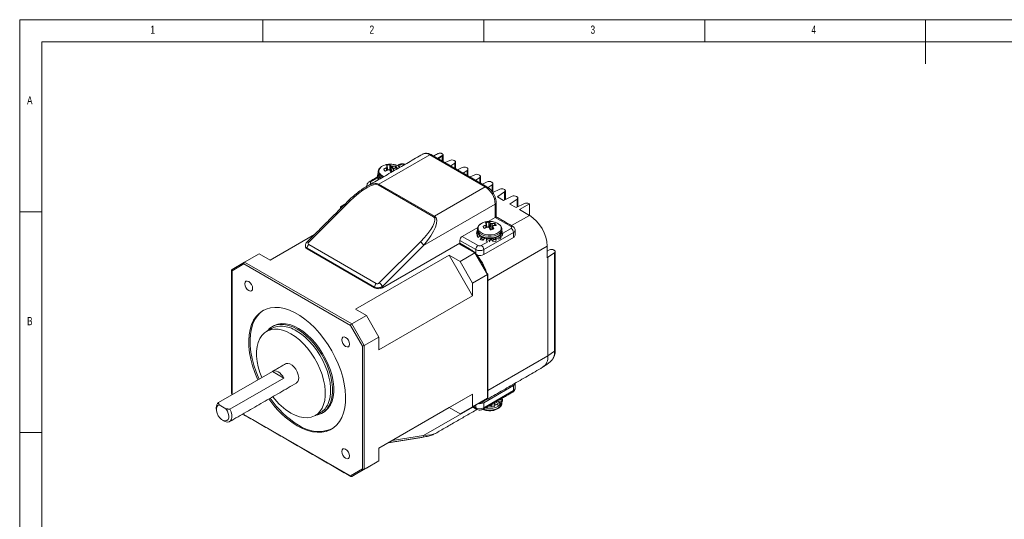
# Model space of a CAD drawing. Header units: inches. Extents: x 0.2 to 16.3, y 0.2 to 11.5.
# Tile 2 of 4: x 0.2 to 9, y 7 to 11.5. Entities that reach past the tile are written whole.
import ezdxf

# ---------------------------------------------------------------- set-up
doc = ezdxf.new("R2010")
doc.units = ezdxf.units.IN
doc.header["$MEASUREMENT"] = 0
doc.styles.add('SLDTEXTSTYLE0', font='TXT', dxfattribs={"width": 0.75})

msp = doc.modelspace()

# ---------------------------------------------------------------- linework, layer by layer
at = {"color": 7, "linetype": 'Continuous', "lineweight": 0}
for p, q in [((16.3386, 11.4961), (0.1969, 11.4961)), ((0.1969, 11.4961), (0.1969, 0.1969)), ((2.3622, 11.2992), (2.3622, 11.4961)), ((4.3307, 11.4961), (4.3307, 11.2992)), ((6.2992, 11.2992), (6.2992, 11.4961)), ((8.2677, 11.4961), (8.2677, 11.1024)), ((16.1417, 11.2992), (0.3937, 11.2992)), ((0.3937, 11.2992), (0.3937, 0.3937)), ((0.3937, 9.7835), (0.1969, 9.7835)), ((0.1969, 7.815), (0.3937, 7.815))]:
    msp.add_line(p, q, dxfattribs=at)
at = {"color": 7, "linetype": 'Continuous', "lineweight": 15}
for p, q in [((3.8498, 10.291), (3.3969, 10.0295)), ((4.3448, 10.0052), (3.8498, 10.291)), ((3.9673, 10.2872), (3.9206, 10.2602)), ((3.9266, 10.2567), (3.9617, 10.2809)), ((3.9617, 10.2365), (3.9617, 10.2809)), ((3.4644, 10.1757), (3.4658, 10.152)), ((3.4719, 10.181), (3.4745, 10.156)), ((3.472, 10.1863), (3.4752, 10.1564)), ((3.5037, 10.1939), (3.4995, 10.1462)), ((3.5113, 10.1904), (3.5091, 10.1365)), ((3.522, 10.1895), (3.5229, 10.1445)), ((3.5917, 10.2032), (3.571, 10.1912)), ((3.6222, 10.2019), (3.62, 10.2032)), ((4.0289, 10.2421), (3.9871, 10.2218)), ((4.0376, 10.1927), (4.0727, 10.2168)), ((4.0666, 10.2411), (4.071, 10.2386)), ((4.0727, 10.1724), (4.0727, 10.2168)), ((4.1399, 10.178), (4.0981, 10.1577)), ((4.1776, 10.177), (4.182, 10.1745)), ((3.3871, 10.1259), (3.3836, 10.1024)), ((3.3836, 10.1024), (3.3951, 10.1031)), ((3.3836, 10.1024), (3.3844, 10.0924)), ((3.3903, 10.1255), (3.3871, 10.1259)), ((3.3872, 10.0809), (3.3895, 10.0914)), ((3.4008, 10.0937), (3.3895, 10.0914)), ((3.3895, 10.0914), (3.3982, 10.0725)), ((3.5049, 10.1361), (3.5067, 10.1351)), ((3.5253, 10.1459), (3.5276, 10.1676)), ((3.526, 10.1463), (3.5276, 10.1606)), ((4.1486, 10.1286), (4.1837, 10.1527)), ((4.1837, 10.1083), (4.1837, 10.1527)), ((4.2509, 10.1139), (4.2091, 10.0937)), ((4.2597, 10.0645), (4.2947, 10.0886)), ((4.2886, 10.1129), (4.2931, 10.1104)), ((4.2947, 10.0442), (4.2947, 10.0886)), ((3.3882, 10.0857), (3.3265, 10.0501)), ((3.3265, 10.0337), (3.3288, 10.0324)), ((3.3925, 10.0692), (3.3872, 10.0809)), ((3.8846, 9.7381), (3.3896, 10.0238)), ((3.3969, 10.0295), (3.8919, 9.7438)), ((3.8919, 9.7438), (4.3448, 10.0052)), ((4.3619, 10.0498), (4.3201, 10.0296)), ((4.3697, 9.9998), (4.4057, 10.0245)), ((4.3996, 10.0489), (4.4041, 10.0463)), ((4.4057, 9.9637), (4.4057, 10.0245)), ((4.4729, 9.9857), (4.4116, 9.956)), ((4.4522, 9.9164), (4.4558, 9.9185)), ((4.5074, 9.8846), (4.4522, 9.9164)), ((4.4558, 9.9185), (4.5167, 9.9604)), ((4.4558, 9.9144), (4.4558, 9.9185)), ((4.5839, 9.9216), (4.5074, 9.8846)), ((4.5107, 9.9848), (4.5151, 9.9822)), ((4.5167, 9.8891), (4.5167, 9.9604)), ((4.6217, 9.9207), (4.6261, 9.9181)), ((3.1379, 9.8785), (2.7713, 9.5127)), ((3.0932, 9.8502), (3.0546, 9.8279)), ((3.0546, 9.8279), (3.0546, 9.8117)), ((4.4331, 9.8521), (3.7957, 9.4841)), ((4.4331, 9.7337), (4.4331, 9.8521)), ((4.5633, 9.8524), (4.5668, 9.8544)), ((4.6185, 9.8205), (4.5633, 9.8524)), ((4.5668, 9.8544), (4.6278, 9.8963)), ((4.5668, 9.8503), (4.5668, 9.8544)), ((4.695, 9.8575), (4.6185, 9.8205)), ((4.6278, 9.825), (4.6278, 9.8963)), ((4.6488, 9.803), (4.7372, 9.854)), ((4.7327, 9.8566), (4.7371, 9.854)), ((4.7371, 9.854), (4.7372, 9.854)), ((4.7372, 9.7519), (4.7372, 9.854)), ((4.4419, 9.7388), (4.4331, 9.7337)), ((4.5782, 9.6601), (4.7372, 9.7519)), ((4.6488, 9.803), (4.7372, 9.7519)), ((4.3483, 9.6655), (4.3496, 9.6418)), ((4.3558, 9.6707), (4.3584, 9.6458)), ((4.3559, 9.676), (4.3591, 9.6461)), ((4.4331, 9.7337), (4.369, 9.6967)), ((4.3876, 9.6836), (4.3834, 9.6359)), ((4.3952, 9.6802), (4.3928, 9.6236)), ((4.4059, 9.6792), (4.407, 9.6258)), ((4.4081, 9.6261), (4.4115, 9.6574)), ((4.4089, 9.6263), (4.4114, 9.6504)), ((4.5746, 9.6521), (4.4331, 9.7337)), ((2.8228, 9.5805), (2.4292, 9.3533)), ((4.2769, 9.6435), (4.1397, 9.5643)), ((4.1397, 9.5643), (4.2811, 9.4827)), ((4.271, 9.6156), (4.2675, 9.5921)), ((4.2675, 9.5921), (4.279, 9.5928)), ((4.2675, 9.5921), (4.2681, 9.5845)), ((4.2741, 9.6153), (4.271, 9.6156)), ((4.271, 9.5706), (4.2734, 9.5811)), ((4.2768, 9.5581), (4.271, 9.5706)), ((4.2846, 9.5835), (4.2734, 9.5811)), ((4.2734, 9.5811), (4.2837, 9.5587)), ((4.2837, 9.5587), (4.3022, 9.566)), ((4.5958, 9.599), (4.3306, 9.4459)), ((4.3888, 9.6259), (4.3928, 9.6236)), ((4.3938, 9.6236), (4.3928, 9.6236)), ((4.485, 9.5601), (4.4685, 9.5688)), ((4.4955, 9.569), (4.4687, 9.5689)), ((4.4847, 9.5855), (4.4963, 9.5863)), ((4.4998, 9.5937), (4.4894, 9.5953)), ((4.4963, 9.6037), (4.4915, 9.6022)), ((4.4931, 9.628), (4.4931, 9.6304)), ((4.4963, 9.6037), (4.4954, 9.6099)), ((4.4955, 9.569), (4.4963, 9.5863)), ((4.4989, 9.5762), (4.4955, 9.569)), ((4.4963, 9.5863), (4.4998, 9.5937)), ((4.4998, 9.5937), (4.499, 9.5769)), ((4.4998, 9.5926), (4.5746, 9.6357)), ((4.5958, 9.599), (4.5958, 9.555)), ((2.7713, 9.4905), (3.3723, 9.1435)), ((3.4006, 9.1494), (3.7672, 9.5152)), ((4.1185, 9.5031), (3.4291, 9.1051)), ((3.7957, 9.4841), (3.4291, 9.1184)), ((4.2517, 9.4165), (4.1101, 9.4983)), ((4.1185, 9.5031), (4.1185, 9.5276)), ((4.2599, 9.4459), (4.1185, 9.5276)), ((4.2033, 9.4541), (4.1185, 9.5031)), ((4.2837, 9.5587), (4.282, 9.5509)), ((4.3004, 9.5403), (4.3053, 9.552)), ((4.3123, 9.5306), (4.3004, 9.5403)), ((4.3146, 9.559), (4.3053, 9.552)), ((4.3053, 9.552), (4.3268, 9.5344)), ((4.3094, 9.4827), (4.3686, 9.5169)), ((4.3268, 9.5344), (4.3231, 9.5258)), ((4.3268, 9.5344), (4.3408, 9.5489)), ((4.3306, 9.4019), (4.5958, 9.555)), ((4.3502, 9.5439), (4.3511, 9.5446)), ((4.3521, 9.5226), (4.3583, 9.5359)), ((4.3521, 9.5226), (4.3545, 9.5284)), ((4.367, 9.517), (4.3521, 9.5226)), ((4.3589, 9.5453), (4.3583, 9.5359)), ((4.3583, 9.5359), (4.385, 9.5259)), ((4.8963, 9.4764), (4.3665, 9.1705)), ((4.385, 9.5259), (4.38, 9.5148)), ((4.385, 9.5259), (4.387, 9.5433)), ((4.3851, 9.5264), (4.4017, 9.536)), ((4.3883, 9.5437), (4.3883, 9.5395)), ((4.3883, 9.5395), (4.3884, 9.5403)), ((4.3884, 9.5403), (4.3884, 9.5438)), ((4.398, 9.5445), (4.398, 9.541)), ((4.398, 9.541), (4.3985, 9.5402)), ((4.3985, 9.5402), (4.3985, 9.5445)), ((4.4123, 9.5221), (4.3985, 9.5402)), ((4.4092, 9.5453), (4.418, 9.5373)), ((4.4123, 9.5221), (4.418, 9.5373)), ((4.4373, 9.5201), (4.4123, 9.5221)), ((4.418, 9.5373), (4.4429, 9.5352)), ((4.4429, 9.5352), (4.4324, 9.5506)), ((4.4648, 9.5391), (4.4333, 9.5502)), ((4.4429, 9.5352), (4.4373, 9.5201)), ((4.4541, 9.5595), (4.4685, 9.5557)), ((4.4648, 9.5391), (4.4685, 9.5557)), ((4.4812, 9.5435), (4.4648, 9.5391)), ((4.4685, 9.5557), (4.485, 9.5601)), ((4.485, 9.5601), (4.4812, 9.5435)), ((4.8963, 9.4764), (4.8963, 9.3743)), ((2.2, 9.3346), (2.3308, 9.4101)), ((2.4292, 9.3533), (2.3308, 9.4101)), ((3.3583, 9.1124), (2.7573, 9.4594)), ((2.7573, 9.4594), (2.7573, 9.452)), ((2.7573, 9.452), (3.3583, 9.1051)), ((4.0224, 9.3978), (3.1873, 8.9157)), ((4.1208, 9.341), (4.0224, 9.3978)), ((4.0224, 9.3978), (4.2322, 9.0345)), ((4.1208, 9.341), (4.2517, 9.4165)), ((4.2074, 9.4461), (4.2121, 9.4488)), ((4.363, 9.2237), (4.2517, 9.4165)), ((4.2599, 9.4123), (4.2599, 9.4459)), ((4.3306, 9.4459), (4.3306, 9.4019)), ((4.917, 9.4436), (4.8963, 9.4336)), ((4.9022, 9.3777), (4.961, 9.4182)), ((4.9594, 9.4399), (4.9547, 9.4426)), ((4.961, 8.5404), (4.961, 9.4182)), ((2.0886, 9.2703), (2.2, 9.3346)), ((2.1951, 9.3181), (2.0886, 9.2566)), ((3.143, 8.7709), (2.1951, 9.3181)), ((2.2, 9.3346), (3.1548, 8.7833)), ((4.2322, 9.1481), (4.1208, 9.341)), ((4.8963, 9.3743), (4.9022, 9.3777)), ((4.9022, 8.5), (4.9022, 9.3777)), ((2.0886, 9.2566), (2.0886, 8.162)), ((4.2322, 9.1481), (4.363, 9.2237)), ((4.363, 8.121), (4.363, 9.2237)), ((4.2322, 9.0345), (4.2322, 9.1481)), ((3.3583, 9.1051), (3.3583, 9.1124)), ((3.4291, 9.1184), (3.4291, 9.1051)), ((4.2322, 9.0345), (3.397, 8.5523)), ((3.2857, 8.8589), (3.1873, 8.9157)), ((3.1548, 8.7833), (3.2857, 8.8589)), ((3.1548, 8.7833), (3.2662, 8.5905)), ((3.397, 8.666), (3.2857, 8.8589)), ((3.2495, 8.5865), (3.143, 8.7709)), ((3.2662, 8.5905), (3.397, 8.666)), ((3.397, 8.5523), (3.397, 8.666)), ((3.2495, 7.4918), (3.2495, 8.5865)), ((3.2662, 8.5905), (3.2662, 7.4878)), ((4.961, 8.5404), (4.9022, 8.5)), ((4.3665, 8.1907), (4.9022, 8.5)), ((1.9669, 8.0824), (2.4479, 8.3601)), ((2.4479, 8.3601), (2.5505, 8.3009)), ((2.5505, 8.3009), (2.0695, 8.0232)), ((2.0886, 8.162), (2.0926, 8.155)), ((4.2322, 8.1591), (3.397, 7.677)), ((4.2322, 8.1591), (4.0224, 8.038)), ((4.2322, 8.0455), (4.2322, 8.1591)), ((4.5958, 8.2342), (4.3306, 8.0811)), ((4.3306, 8.0371), (4.5958, 8.1902)), ((4.5958, 8.1902), (4.5958, 8.2342)), ((4.2322, 8.0455), (4.363, 8.121)), ((4.2517, 8.0567), (4.363, 8.121)), ((4.3306, 8.0811), (4.3306, 8.0371)), ((4.4294, 8.0588), (4.4201, 8.0786)), ((4.4245, 8.0812), (4.4245, 8.0748)), ((4.4255, 8.0743), (4.4245, 8.0748)), ((4.4255, 8.0743), (4.4255, 8.0818)), ((4.4532, 8.0609), (4.4255, 8.0743)), ((4.4332, 8.0862), (4.4576, 8.0772)), ((4.4767, 8.0802), (4.4517, 8.0968)), ((4.4532, 8.0609), (4.4576, 8.0772)), ((4.4576, 8.0772), (4.4767, 8.0802)), ((4.4904, 8.0882), (4.4614, 8.0904)), ((4.467, 8.1057), (4.492, 8.1054)), ((4.4767, 8.0802), (4.4723, 8.0639)), ((4.499, 8.1125), (4.4846, 8.1158)), ((4.4904, 8.0882), (4.492, 8.1054)), ((4.4974, 8.0952), (4.4904, 8.0882)), ((4.492, 8.1054), (4.499, 8.1125)), ((4.499, 8.1226), (4.4943, 8.1215)), ((4.499, 8.1125), (4.4974, 8.0952)), ((4.499, 8.1226), (4.4989, 8.1241)), ((1.9745, 8.062), (2.034, 8.0276)), ((2.191, 7.9846), (2.1951, 7.9776)), ((4.0224, 8.038), (3.397, 7.677)), ((3.7957, 7.7895), (4.2335, 8.0422)), ((4.0224, 8.038), (4.1208, 7.9812)), ((4.1208, 7.9812), (4.2517, 8.0567)), ((4.1208, 7.9812), (4.2322, 8.0455)), ((4.2388, 8.0493), (4.2599, 8.0371)), ((4.2599, 8.0371), (4.2599, 8.0614)), ((4.364, 8.0409), (4.3589, 8.0433)), ((4.3683, 8.0487), (4.364, 8.0409)), ((4.3673, 8.0481), (4.364, 8.0409)), ((4.3974, 8.048), (4.3911, 8.0619)), ((4.3974, 8.048), (4.4033, 8.0628)), ((4.4235, 8.044), (4.3974, 8.048)), ((4.4, 8.067), (4.4033, 8.0628)), ((4.4033, 8.0628), (4.4294, 8.0588)), ((4.4294, 8.0588), (4.4235, 8.044)), ((4.4723, 8.0639), (4.4532, 8.0609)), ((2.1951, 7.9776), (3.143, 7.4303)), ((3.8992, 7.807), (3.9003, 7.8076)), ((3.5159, 7.7456), (3.7957, 7.7895)), ((3.397, 7.5633), (3.397, 7.677)), ((3.2662, 7.4878), (3.397, 7.5633)), ((3.2857, 7.499), (3.397, 7.5633)), ((3.143, 7.4303), (3.2495, 7.4918)), ((3.1548, 7.4235), (3.2857, 7.499)), ((3.2662, 7.4878), (3.1548, 7.4235))]:
    msp.add_line(p, q, dxfattribs=at)
at = {"color": 7, "linetype": 'Continuous', "lineweight": 15, "flags": 128}
for points in [[(3.8498, 10.291), (3.8325, 10.2989), (3.816, 10.3027), (3.8007, 10.3021), (3.7873, 10.2971), (3.7873, 10.2971)], [(3.8498, 10.291), (3.8539, 10.2929), (3.8579, 10.2938), (3.8616, 10.2936), (3.8648, 10.2924), (3.8648, 10.2924)], [(3.4037, 10.1246), (3.3967, 10.1398), (3.3968, 10.1554), (3.4038, 10.1705), (3.4174, 10.1841), (3.4365, 10.1952), (3.4594, 10.2028)], [(4.0727, 10.2168), (4.0756, 10.2192), (4.0777, 10.222), (4.0789, 10.2249), (4.0792, 10.2279), (4.0785, 10.2308), (4.0768, 10.2336), (4.0743, 10.2363), (4.071, 10.2386)], [(3.3903, 10.1383), (3.3912, 10.13), (3.3986, 10.1141)], [(3.3986, 10.0988), (3.3912, 10.1147), (3.3903, 10.123)], [(3.3986, 10.1141), (3.4129, 10.0998), (3.4287, 10.0901)], [(3.4156, 10.0826), (3.4129, 10.0845), (3.3986, 10.0988)], [(4.1837, 10.1527), (4.1866, 10.1551), (4.1887, 10.1579), (4.1899, 10.1608), (4.1902, 10.1638), (4.1895, 10.1667), (4.1879, 10.1696), (4.1853, 10.1722), (4.182, 10.1745)], [(4.2947, 10.0886), (4.2977, 10.0911), (4.2998, 10.0938), (4.301, 10.0967), (4.3012, 10.0997), (4.3005, 10.1026), (4.2989, 10.1055), (4.2964, 10.1081), (4.2931, 10.1104)], [(3.2919, 10.0111), (3.2916, 10.0118), (3.2907, 10.0174)], [(4.4057, 10.0245), (4.4087, 10.027), (4.4108, 10.0297), (4.412, 10.0326), (4.4122, 10.0356), (4.4115, 10.0385), (4.4099, 10.0414), (4.4074, 10.044), (4.4041, 10.0463)], [(4.5167, 9.9604), (4.5197, 9.9629), (4.5218, 9.9656), (4.523, 9.9685), (4.5233, 9.9715), (4.5225, 9.9745), (4.5209, 9.9773), (4.5184, 9.9799), (4.5151, 9.9822)], [(4.6278, 9.8963), (4.6307, 9.8988), (4.6328, 9.9015), (4.634, 9.9044), (4.6343, 9.9074), (4.6336, 9.9104), (4.6319, 9.9132), (4.6294, 9.9158), (4.6261, 9.9181)], [(3.1379, 9.8785), (3.1339, 9.8805), (3.1303, 9.8818), (3.1273, 9.8821), (3.125, 9.8817), (3.124, 9.8809)], [(4.2876, 9.6144), (4.2806, 9.6295), (4.2806, 9.6452), (4.2877, 9.6603), (4.3012, 9.6738), (4.3204, 9.6849), (4.3433, 9.6926)], [(4.4797, 9.6602), (4.4867, 9.6451), (4.4867, 9.6294), (4.4796, 9.6143), (4.4661, 9.6008), (4.4469, 9.5897), (4.4234, 9.5819), (4.3972, 9.5778), (4.37, 9.5778), (4.3438, 9.5819), (4.3204, 9.5897), (4.3012, 9.6008), (4.2876, 9.6144)], [(4.2741, 9.628), (4.2751, 9.6198), (4.2825, 9.6038)], [(4.2825, 9.5885), (4.2751, 9.6045), (4.2741, 9.6127)], [(4.2825, 9.6038), (4.2967, 9.5895), (4.317, 9.5779), (4.3417, 9.5696), (4.3693, 9.5653), (4.3979, 9.5653), (4.4255, 9.5696), (4.4503, 9.5778), (4.4705, 9.5895), (4.4848, 9.6038), (4.4922, 9.6197), (4.4931, 9.628)], [(4.4931, 9.6127), (4.4922, 9.6044), (4.4848, 9.5885), (4.4705, 9.5742), (4.4503, 9.5625), (4.4255, 9.5543), (4.3979, 9.55), (4.3693, 9.55), (4.3417, 9.5543), (4.317, 9.5626), (4.2967, 9.5742), (4.2825, 9.5885)], [(2.7713, 9.5127), (2.7673, 9.5148), (2.7637, 9.516), (2.7607, 9.5164), (2.7584, 9.5159), (2.7573, 9.5152)], [(4.961, 9.4182), (4.964, 9.4206), (4.9661, 9.4233), (4.9673, 9.4263), (4.9675, 9.4292), (4.9668, 9.4322), (4.9652, 9.435), (4.9627, 9.4376), (4.9594, 9.4399)], [(2.2376, 9.0814), (2.2509, 9.0768), (2.2622, 9.079), (2.2697, 9.0877), (2.2723, 9.1015), (2.2697, 9.1184), (2.2622, 9.1358), (2.2509, 9.151), (2.2376, 9.1618), (2.2242, 9.1664), (2.2129, 9.1642), (2.2054, 9.1555), (2.2028, 9.1417), (2.2054, 9.1248), (2.2129, 9.1074), (2.2242, 9.0922), (2.2376, 9.0814)], [(2.6691, 7.8759), (2.7149, 7.8523), (2.7603, 7.8345), (2.8046, 7.8229), (2.8474, 7.8175), (2.8881, 7.8185), (2.9264, 7.8257), (2.9617, 7.8391), (2.9938, 7.8586), (3.0222, 7.884), (3.0465, 7.9149), (3.0666, 7.951), (3.0822, 7.9919), (3.0931, 8.0371), (3.0992, 8.0862), (3.1004, 8.1385), (3.0967, 8.1935), (3.0882, 8.2505), (3.075, 8.3089), (3.0571, 8.3681), (3.0349, 8.4273), (3.0085, 8.486), (2.9782, 8.5434), (2.9445, 8.5988), (2.9076, 8.6517), (2.868, 8.7015), (2.8262, 8.7476), (2.7826, 8.7894), (2.7377, 8.8265), (2.692, 8.8585), (2.6461, 8.8851), (2.6004, 8.9058), (2.5555, 8.9205), (2.5119, 8.929), (2.4701, 8.9312), (2.4305, 8.9271), (2.3936, 8.9168), (2.3599, 8.9003), (2.3297, 8.8778), (2.3033, 8.8497), (2.281, 8.8161), (2.2631, 8.7776), (2.2499, 8.7345), (2.2414, 8.6872), (2.2377, 8.6365), (2.2389, 8.5828), (2.245, 8.5267), (2.2559, 8.4689), (2.2715, 8.41), (2.2916, 8.3507), (2.316, 8.2916), (2.3187, 8.2855)], [(2.3696, 8.9058), (2.3408, 8.8843), (2.3144, 8.8561), (2.2921, 8.8226), (2.2743, 8.784), (2.261, 8.7409), (2.2525, 8.6937), (2.2488, 8.6429), (2.2501, 8.5892), (2.2562, 8.5331), (2.2671, 8.4753), (2.2826, 8.4164), (2.3027, 8.3571), (2.3271, 8.2981), (2.3299, 8.292)], [(2.8347, 7.9698), (2.854, 7.9736), (2.8844, 7.9851), (2.9114, 8.0027), (2.9347, 8.0262), (2.9537, 8.0552), (2.9682, 8.0892), (2.9781, 8.1278), (2.983, 8.1702), (2.983, 8.2158), (2.9781, 8.2639), (2.9682, 8.3138), (2.9537, 8.3646), (2.9347, 8.4155), (2.9114, 8.4658), (2.8844, 8.5147), (2.854, 8.5614), (2.8206, 8.6051), (2.7849, 8.6451), (2.7473, 8.6809), (2.7085, 8.7119), (2.6691, 8.7375), (2.6296, 8.7574), (2.5908, 8.7712), (2.5532, 8.7788), (2.5175, 8.78), (2.4841, 8.7748), (2.4537, 8.7633), (2.4267, 8.7457), (2.4034, 8.7222), (2.4016, 8.7199)], [(2.9026, 7.9954), (2.9226, 8.0092), (2.9458, 8.0327), (2.9648, 8.0617), (2.9794, 8.0957), (2.9892, 8.1342), (2.9941, 8.1766), (2.9941, 8.2222), (2.9892, 8.2703), (2.9794, 8.3202), (2.9648, 8.371), (2.9458, 8.422), (2.9226, 8.4723), (2.8955, 8.5211), (2.8651, 8.5678), (2.8317, 8.6115), (2.796, 8.6515), (2.7584, 8.6873), (2.7196, 8.7183), (2.6802, 8.7439), (2.6408, 8.7638), (2.602, 8.7777), (2.5644, 8.7853), (2.5286, 8.7865), (2.4953, 8.7813), (2.4648, 8.7698), (2.4578, 8.7659)], [(2.6134, 7.9885), (2.6518, 7.9691), (2.6895, 7.9556), (2.7261, 7.9482), (2.7609, 7.947), (2.7934, 7.9521), (2.823, 7.9633), (2.8493, 7.9805), (2.8719, 8.0033), (2.8905, 8.0316), (2.9046, 8.0647), (2.9142, 8.1022), (2.919, 8.1434), (2.919, 8.1878), (2.9142, 8.2347), (2.9046, 8.2832), (2.8905, 8.3327), (2.8719, 8.3823), (2.8493, 8.4313), (2.823, 8.4788), (2.7934, 8.5242), (2.7609, 8.5668), (2.7261, 8.6058), (2.6895, 8.6406), (2.6518, 8.6707), (2.6134, 8.6957), (2.575, 8.7151), (2.5372, 8.7285), (2.5006, 8.7359), (2.4658, 8.7371), (2.4334, 8.7321), (2.4037, 8.7209), (2.3774, 8.7037), (2.3548, 8.6808), (2.3363, 8.6526), (2.3221, 8.6195), (2.3126, 8.582), (2.3078, 8.5407), (2.3078, 8.4963), (2.3126, 8.4495), (2.3221, 8.4009), (2.3363, 8.3515), (2.3533, 8.3055)], [(2.9446, 8.073), (2.9519, 8.092), (2.9615, 8.1295), (2.9663, 8.1708), (2.9663, 8.2152), (2.9615, 8.262), (2.9519, 8.3105), (2.9378, 8.36), (2.9193, 8.4096), (2.8967, 8.4586), (2.8703, 8.5062), (2.8407, 8.5516), (2.8082, 8.5941), (2.7734, 8.6331), (2.7369, 8.6679), (2.6991, 8.6981), (2.6607, 8.723)], [(3.1006, 8.5832), (3.1139, 8.5786), (3.1252, 8.5808), (3.1327, 8.5895), (3.1354, 8.6033), (3.1327, 8.6202), (3.1252, 8.6376), (3.1139, 8.6528), (3.1006, 8.6636), (3.0872, 8.6682), (3.0759, 8.666), (3.0684, 8.6573), (3.0658, 8.6435), (3.0684, 8.6266), (3.0759, 8.6092), (3.0872, 8.594), (3.1006, 8.5832)], [(2.6626, 8.2568), (2.6642, 8.2579), (2.6752, 8.2694), (2.6815, 8.2864), (2.6828, 8.3075), (2.679, 8.3311), (2.6702, 8.3556), (2.6573, 8.3791), (2.6411, 8.3998), (2.6229, 8.4162), (2.6039, 8.4272), (2.5856, 8.4318), (2.5695, 8.4298), (2.5642, 8.4273)], [(2.5505, 8.3009), (2.5398, 8.3181), (2.5272, 8.3336), (2.5135, 8.3466), (2.4992, 8.3566), (2.4849, 8.3631), (2.4712, 8.3659), (2.4587, 8.3649), (2.4479, 8.3601)], [(4.4931, 8.0796), (4.4894, 8.0632), (4.4785, 8.0479), (4.4611, 8.0349), (4.4384, 8.0248), (4.412, 8.0185), (4.3836, 8.0163), (4.3553, 8.0185), (4.3289, 8.0248), (4.3276, 8.0252)], [(4.3455, 8.0356), (4.3553, 8.0338), (4.3836, 8.0316), (4.412, 8.0338), (4.4384, 8.0401), (4.4611, 8.0501), (4.4785, 8.0632), (4.4894, 8.0785), (4.4929, 8.0907)], [(1.9745, 8.062), (1.9618, 8.0565), (1.953, 8.0451), (1.9488, 8.0287), (1.9498, 8.0087), (1.9557, 7.9871), (1.966, 7.9658), (1.9798, 7.9468), (1.9959, 7.9317), (2.0127, 7.922), (2.0287, 7.9186), (2.0425, 7.9217), (2.0529, 7.931), (2.0588, 7.9458), (2.0597, 7.9647), (2.0555, 7.9859), (2.0467, 8.0075), (2.034, 8.0276)], [(2.0695, 8.0232), (2.0802, 7.9991), (2.0864, 7.9749), (2.0876, 7.9525), (2.0836, 7.9334), (2.0749, 7.9191), (2.062, 7.9107), (2.0458, 7.9088), (2.0276, 7.9134), (2.0182, 7.9181)], [(3.1006, 7.5866), (3.1139, 7.582), (3.1252, 7.5842), (3.1327, 7.5929), (3.1354, 7.6067), (3.1327, 7.6237), (3.1252, 7.641), (3.1139, 7.6563), (3.1006, 7.667), (3.0872, 7.6716), (3.0759, 7.6695), (3.0684, 7.6608), (3.0658, 7.6469), (3.0684, 7.63), (3.0759, 7.6126), (3.0872, 7.5974), (3.1006, 7.5866)]]:
    msp.add_lwpolyline(points, dxfattribs=at)
at = {"color": 7, "linetype": 'Continuous', "lineweight": 15}
for centre, radius, start, end in [((3.8878, 10.1422), 0.175, 65.63202, 67.21647), ((3.9531, 10.2942), 0.0158, 302.71426, 333.67278), ((3.4993, 10.0371), 0.1704, 88.65165, 103.53211), ((3.4978, 10.1148), 0.0872, 93.047, 113.82014), ((3.5076, 10.078), 0.1295, 52.69647, 90.82774), ((3.5303, 10.1643), 0.0296, 14.08177, 57.1776), ((3.5829, 10.1909), 0.0151, 54.38242, 114.30712), ((3.6058, 10.1759), 0.0307, 62.60967, 117.39033), ((3.63, 10.1874), 0.0187, 91.4705, 122.33581), ((4.0467, 10.2025), 0.0434, 62.80519, 114.30715), ((4.1578, 10.1384), 0.0434, 62.80519, 114.30715), ((3.4715, 10.1802), 0.0876, 219.37216, 250.25869), ((3.4692, 10.1711), 0.0296, 194.08177, 237.1776), ((4.2688, 10.0743), 0.0434, 62.80519, 114.30715), ((3.3177, 10.0378), 0.0151, 54.38319, 114.29829), ((3.3466, 10.0005), 0.0388, 121.12344, 139.65166), ((3.3296, 10.0419), 0.00873, 110.78342, 249.21658), ((3.415, 9.9988), 0.0357, 120.56976, 135.40305), ((4.3535, 9.9938), 0.0144, 64.03775, 127.25398), ((4.2412, 9.8434), 0.1921, 2.60548, 57.39452), ((4.3798, 10.0102), 0.0434, 62.80519, 114.30715), ((4.4908, 9.9461), 0.0434, 62.80519, 114.30715), ((4.6018, 9.882), 0.0434, 62.80519, 114.30715), ((4.4276, 9.8654), 0.0144, 292.73742, 355.95972), ((4.7128, 9.818), 0.0434, 62.80519, 114.30715), ((3.91, 9.7131), 0.0357, 120.56976, 135.40305), ((4.5523, 9.4615), 0.3443, 2.4763, 57.5237), ((4.3531, 9.6608), 0.0296, 194.08177, 237.1776), ((4.3831, 9.5269), 0.1704, 88.65165, 103.53211), ((4.3817, 9.6045), 0.0872, 93.047, 113.82014), ((4.3935, 9.5786), 0.1187, 43.48005, 91.89815), ((4.4142, 9.6541), 0.0296, 14.08177, 57.1776), ((4.5833, 9.6406), 0.0144, 64.0244, 127.25532), ((4.5715, 9.6439), 0.00873, 290.78342, 69.21658), ((4.1645, 9.5255), 0.0461, 122.60548, 177.39452), ((4.3856, 9.7104), 0.0872, 273.047, 293.82013), ((4.5497, 9.5969), 0.0461, 2.60548, 57.39452), ((4.5859, 9.6216), 0.0246, 293.68962, 355.05989), ((4.5855, 9.5778), 0.025, 294.2006, 354.47926), ((2.8041, 9.457), 0.0469, 134.51925, 177.10691), ((3.7305, 9.4529), 0.0723, 25.55234, 59.43176), ((4.306, 9.4438), 0.0461, 122.60548, 177.39452), ((4.2953, 9.51), 0.0307, 242.60967, 297.39033), ((4.2846, 9.4438), 0.0461, 2.60548, 57.39452), ((4.3809, 9.6496), 0.1092, 254.14336, 258.93149), ((4.3837, 9.6655), 0.1253, 272.14848, 276.51745), ((2.7677, 9.475), 0.0251, 185.6948, 245.62534), ((4.073, 9.2313), 0.2581, 48.82359, 59.67015), ((4.2953, 9.5142), 0.0769, 242.60967, 297.39033), ((3.9923, 9.1382), 0.3778, 17.51049, 42.48951), ((4.2952, 9.4708), 0.0775, 258.03615, 297.23541), ((4.9349, 9.404), 0.0434, 62.80519, 114.30715), ((3.4052, 9.1101), 0.0469, 134.51925, 177.10691), ((3.3638, 9.0872), 0.0723, 25.55234, 59.43176), ((3.3937, 9.1733), 0.0769, 242.60967, 297.39033), ((2.5228, 8.604), 0.1609, 84.40822, 119.23218), ((2.511, 8.4806), 0.2849, 58.30085, 84.46982), ((4.8489, 8.5304), 0.1126, 310.88038, 5.10322), ((4.9546, 8.5517), 0.013, 299.64542, 355.89309), ((4.7914, 8.488), 0.1114, 305.17254, 6.13964), ((4.5857, 8.2568), 0.0247, 294.00478, 356.77053), ((4.5815, 8.1884), 0.0144, 304.05635, 7.25583), ((4.5854, 8.2131), 0.0251, 294.37466, 354.3052), ((2.0003, 8.0427), 0.0519, 130.08013, 184.50556), ((3.1024, 8.5847), 0.8307, 214.41762, 238.55566), ((3.1136, 8.5911), 0.8307, 214.41762, 238.55566), ((2.9114, 8.4795), 0.5743, 216.83907, 238.74659), ((2.7911, 8.1363), 0.1661, 301.23428, 337.58215), ((4.2952, 8.1498), 0.0772, 259.58857, 297.25625), ((4.2805, 8.1547), 0.0777, 275.01442, 324.99633), ((4.3913, 8.1611), 0.0924, 289.56395, 291.07887), ((4.2742, 8.0353), 0.0144, 172.74044, 235.98083), ((4.2953, 8.1053), 0.0769, 242.60967, 297.39033), ((4.3828, 8.168), 0.1581, 247.4314, 301.04888), ((4.3163, 8.0353), 0.0144, 304.02317, 7.25916), ((2.8593, 8.1294), 0.3052, 234.06179, 293.23407), ((3.7743, 7.7933), 0.0217, 282.80528, 349.99674)]:
    msp.add_arc(centre, radius, start, end, dxfattribs=at)
for centre, major_axis, ratio, start_param, end_param in [((4.4297, 10.3704), (1.9763, 0.964), 0.075145, 1.795947, 1.814331), ((3.2051, 9.8397), (0.1896, 0.1802), 0.285435, 0.08408, 1.654876), ((3.2123, 9.8209), (0.1913, 0.2036), 0.356869, 0.083608, 0.871526), ((3.7001, 9.554), (0.1896, 0.1802), 0.285435, 4.796469, 6.367265), ((3.7073, 9.5352), (0.1913, 0.2036), 0.356869, 4.795997, 6.366793), ((2.7927, 9.4857), (0.0498, 0.0074), 0.653221, 3.038026, 3.830617), ((2.7854, 9.5046), (0.0189, 0.0091), 0.715144, 2.024866, 3.595662), ((4.2482, 9.4089), (0.00861, 0.00862), 0.317888, 6.198205, 7.153483), ((2.2034, 9.3229), (0, 0.0126), 0.717434, 0.392601, 1.963397), ((2.097, 9.2614), (0.0109, -0.0063), 0.7174, 2.748836, 4.319632), ((4.3547, 9.2245), (0.0118, 0.0032), 0.317765, 5.412847, 6.368125), ((3.3864, 9.1576), (0.0189, 0.0091), 0.715144, 3.595662, 5.166459), ((3.3937, 9.1388), (0.0498, 0.0074), 0.653221, 3.830617, 5.401414), ((3.1514, 8.7757), (0.00861, 0.00862), 0.317888, 0.870298, 2.441094), ((3.2578, 8.5913), (0.0118, 0.0032), 0.317765, 3.842051, 5.412847), ((2.097, 8.1668), (0.0118, 0.0032), 0.317765, 3.056653, 3.842051), ((4.3547, 8.1298), (0.0109, -0.0063), 0.7174, 5.890429, 6.675827), ((2.2034, 7.9824), (0.00861, 0.00862), 0.317888, 2.441094, 3.226573), ((3.7073, 7.8405), (0.2046, -0.019), 0.232438, 5.180642, 5.950326), ((3.2578, 7.4966), (0.0109, -0.0063), 0.7174, 4.319632, 5.890429), ((3.1514, 7.4351), (0, 0.0126), 0.717434, 1.963397, 3.534194)]:
    msp.add_ellipse(centre, major_axis=major_axis, ratio=ratio, start_param=start_param, end_param=end_param, dxfattribs=at)
for points in [[(3.7873, 10.2971), (3.2804, 10.0045)], [(3.8568, 10.2994), (3.8568, 10.2994)], [(4.3598, 10.0067), (3.8648, 10.2924)], [(3.9682, 10.2327), (3.9682, 10.2912)], [(3.4644, 10.1757), (3.4405, 10.1639)], [(3.4626, 10.1946), (3.472, 10.1863)], [(3.4719, 10.181), (3.4644, 10.1757)], [(3.472, 10.1863), (3.4719, 10.181)], [(3.5037, 10.1939), (3.4932, 10.2019)], [(3.4932, 10.2019), (3.494, 10.1543)], [(3.5113, 10.1904), (3.5037, 10.1939)], [(3.522, 10.1895), (3.5113, 10.1904)], [(3.5463, 10.1892), (3.522, 10.1895)], [(3.5421, 10.2021), (3.5387, 10.2032)], [(3.5463, 10.1892), (3.5424, 10.1713)], [(3.5767, 10.2046), (3.5614, 10.1958)], [(4.0792, 10.1686), (4.0792, 10.2271)], [(3.3843, 10.0936), (3.3115, 10.0516)], [(3.3903, 10.1383), (3.3903, 10.123)], [(3.4405, 10.1639), (3.442, 10.1595)], [(3.4532, 10.1462), (3.4775, 10.1574)], [(3.4775, 10.1574), (3.4882, 10.1582)], [(3.4882, 10.1582), (3.4958, 10.153)], [(3.4958, 10.153), (3.5064, 10.1335)], [(3.5276, 10.1676), (3.5351, 10.1712)], [(3.5276, 10.1606), (3.5276, 10.1676)], [(3.5326, 10.1501), (3.5276, 10.1606)], [(3.5351, 10.1712), (3.559, 10.1715)], [(4.1902, 10.1046), (4.1902, 10.1631)], [(4.3012, 10.0405), (4.3012, 10.099)], [(3.2907, 10.0174), (3.2907, 10.0104)], [(4.4123, 9.9563), (4.4123, 10.0349)], [(4.5233, 9.8922), (4.5233, 9.9708)], [(3.124, 9.8809), (2.7573, 9.5152)], [(4.4419, 9.7388), (4.4419, 9.8644)], [(4.6343, 9.8282), (4.6343, 9.9067)], [(4.5896, 9.6536), (4.4419, 9.7388)], [(4.3483, 9.6655), (4.3244, 9.6536)], [(4.3244, 9.6536), (4.3259, 9.6492)], [(4.3465, 9.6843), (4.3559, 9.676)], [(4.3558, 9.6707), (4.3483, 9.6655)], [(4.3559, 9.676), (4.3558, 9.6707)], [(4.3876, 9.6836), (4.3771, 9.6917)], [(4.3771, 9.6917), (4.3778, 9.644)], [(4.3952, 9.6802), (4.3876, 9.6836)], [(4.4059, 9.6792), (4.3952, 9.6802)], [(4.4302, 9.6789), (4.4059, 9.6792)], [(4.4114, 9.6504), (4.4115, 9.6574)], [(4.4208, 9.6306), (4.4114, 9.6504)], [(4.4115, 9.6574), (4.419, 9.6609)], [(4.419, 9.6609), (4.4429, 9.6613)], [(4.4259, 9.6918), (4.4226, 9.6929)], [(4.4302, 9.6789), (4.4263, 9.661)], [(4.4833, 9.6572), (4.481, 9.6594)], [(4.2741, 9.628), (4.2741, 9.6127)], [(4.3371, 9.636), (4.3614, 9.6472)], [(4.3614, 9.6472), (4.3721, 9.648)], [(4.3721, 9.648), (4.3797, 9.6428)], [(4.3797, 9.6428), (4.3902, 9.6233)], [(4.4931, 9.6127), (4.4931, 9.628)], [(4.6104, 9.5754), (4.6104, 9.6194)], [(2.7427, 9.4815), (2.7427, 9.4725)], [(4.2566, 9.4177), (4.1136, 9.5003)], [(4.3593, 9.5495), (4.3545, 9.5284)], [(4.3663, 9.2279), (4.257, 9.4172)], [(4.9676, 8.5508), (4.9676, 9.4285)], [(2.0852, 9.2643), (2.0852, 8.164)], [(4.3665, 8.127), (4.3665, 9.2273)], [(2.4442, 8.7445), (2.3969, 8.7171)], [(2.4578, 8.7659), (2.4466, 8.7595)], [(2.5642, 8.4273), (2.45, 8.3614)], [(4.8624, 8.4013), (4.9226, 8.4452)], [(4.3194, 8.0873), (4.8556, 8.3969)], [(2.0674, 7.9132), (2.6626, 8.2568)], [(4.6104, 8.2106), (4.6104, 8.2546)], [(2.0853, 8.1633), (2.0908, 8.1539)], [(4.3244, 8.0234), (4.5896, 8.1764)], [(4.4737, 8.0895), (4.4701, 8.0846)], [(4.4882, 8.115), (4.4874, 8.1174)], [(4.4931, 8.0796), (4.4931, 8.0909)], [(1.9486, 8.0387), (1.9486, 8.0226)], [(2.034, 8.0276), (2.0695, 8.0232)], [(2.1891, 7.9835), (2.1946, 7.974)], [(2.8299, 7.967), (2.8772, 7.9943)], [(2.8915, 7.9889), (2.9026, 7.9954)], [(3.9003, 7.8076), (4.2708, 8.0215)], [(4.23, 8.0442), (4.2661, 8.0234)], [(2.0043, 7.9262), (2.0182, 7.9181)], [(2.1951, 7.9736), (3.1479, 7.4235)], [(3.4807, 7.7253), (3.7791, 7.7721)]]:
    msp.add_open_spline(points, degree=1, dxfattribs=at)
for points, knots in [([(3.8648, 10.2924), (3.8607, 10.2946), (3.8501, 10.3003), (3.8324, 10.3054), (3.8126, 10.3059), (3.7972, 10.303), (3.79, 10.2981), (3.788, 10.2967)], [0, 0, 0, 0, 0.160892, 0.424274, 0.671108, 0.907625, 1, 1, 1, 1]), ([(3.9556, 10.3035), (3.9531, 10.3043), (3.9482, 10.3059), (3.9387, 10.3059), (3.9291, 10.3043), (3.9221, 10.302), (3.9187, 10.3003), (3.9178, 10.2999)], [0, 0, 0, 0, 0.2302, 0.460314, 0.692089, 0.921047, 1, 1, 1, 1]), ([(3.9673, 10.2872), (3.9678, 10.289), (3.9688, 10.2925), (3.9666, 10.2968), (3.9635, 10.2998), (3.9612, 10.301), (3.96, 10.3016)], [0, 0, 0, 0, 0.3225681, 0.6451673, 0.8195322, 1, 1, 1, 1]), ([(3.4275, 10.1905), (3.427, 10.1903), (3.4168, 10.1863), (3.4042, 10.1737), (3.3918, 10.1557), (3.3908, 10.1429), (3.3903, 10.137)], [0, 0, 0, 0, 0.017945, 0.391793, 0.720457, 1, 1, 1, 1]), ([(3.4998, 10.2077), (3.4886, 10.2072), (3.475, 10.2067), (3.4619, 10.2033), (3.4597, 10.2027)], [0, 0, 0, 0, 0.82644, 1, 1, 1, 1]), ([(3.5403, 10.2026), (3.5353, 10.2038), (3.522, 10.2069), (3.5084, 10.2074), (3.4998, 10.2077)], [0, 0, 0, 0, 0.37228, 1, 1, 1, 1]), ([(3.5757, 10.1883), (3.5711, 10.1911), (3.5626, 10.1961), (3.5522, 10.199), (3.5474, 10.2004)], [0, 0, 0, 0, 0.551552, 1, 1, 1, 1]), ([(3.6305, 10.2066), (3.6286, 10.2075), (3.6218, 10.2107), (3.6081, 10.2126), (3.5912, 10.2114), (3.5813, 10.2068), (3.5767, 10.2046)], [0, 0, 0, 0, 0.115644, 0.408917, 0.722351, 1, 1, 1, 1]), ([(3.3908, 10.1224), (3.3907, 10.1199), (3.3906, 10.1122), (3.3941, 10.1022), (3.3991, 10.0958), (3.4007, 10.0938)], [0, 0, 0, 0, 0.24202, 0.759925, 1, 1, 1, 1]), ([(3.3986, 10.1141), (3.3987, 10.1151), (3.3988, 10.1171), (3.4004, 10.1209), (3.4025, 10.1232), (3.4037, 10.1246)], [0, 0, 0, 0, 0.2773769, 0.562023, 1, 1, 1, 1]), ([(3.3986, 10.0988), (3.3987, 10.0971), (3.3988, 10.095), (3.4002, 10.0938), (3.4005, 10.0936)], [0, 0, 0, 0, 0.8294685, 1, 1, 1, 1]), ([(3.4007, 10.0938), (3.4023, 10.0913), (3.4053, 10.0865), (3.4103, 10.0827), (3.4127, 10.0809)], [0, 0, 0, 0, 0.51631, 1, 1, 1, 1]), ([(3.2784, 10.0033), (3.278, 10.0031), (3.2638, 9.9956), (3.2354, 9.9758), (3.1916, 9.9431), (3.1541, 9.9103), (3.1317, 9.8885), (3.124, 9.8809)], [0, 0, 0, 0, 0.005884, 0.237192, 0.514561, 0.831728, 1, 1, 1, 1]), ([(3.3115, 10.0516), (3.308, 10.0492), (3.3005, 10.0441), (3.2933, 10.0325), (3.2899, 10.0227), (3.2908, 10.0178), (3.2909, 10.0174)], [0, 0, 0, 0, 0.304026, 0.6426, 0.970336, 1, 1, 1, 1]), ([(4.4419, 9.8644), (4.4418, 9.869), (4.4413, 9.8819), (4.4368, 9.9039), (4.4272, 9.9296), (4.4137, 9.9542), (4.397, 9.9764), (4.3788, 9.9944), (4.3657, 10.0028), (4.3598, 10.0067)], [0, 0, 0, 0, 0.086511, 0.242781, 0.39848, 0.553764, 0.70957, 0.866929, 1, 1, 1, 1]), ([(4.3113, 9.6802), (4.3109, 9.68), (4.3006, 9.676), (4.2881, 9.6635), (4.2757, 9.6454), (4.2746, 9.6326), (4.2742, 9.6268)], [0, 0, 0, 0, 0.017945, 0.391793, 0.720457, 1, 1, 1, 1]), ([(4.3836, 9.6974), (4.3724, 9.697), (4.3589, 9.6964), (4.3458, 9.6931), (4.3435, 9.6925)], [0, 0, 0, 0, 0.82644, 1, 1, 1, 1]), ([(4.4242, 9.6923), (4.4192, 9.6935), (4.4059, 9.6967), (4.3922, 9.6972), (4.3836, 9.6974)], [0, 0, 0, 0, 0.37228, 1, 1, 1, 1]), ([(4.4596, 9.6781), (4.455, 9.6808), (4.4465, 9.6858), (4.436, 9.6888), (4.4313, 9.6901)], [0, 0, 0, 0, 0.551552, 1, 1, 1, 1]), ([(4.4797, 9.6602), (4.4805, 9.6598), (4.482, 9.659), (4.4829, 9.6577), (4.4833, 9.6571)], [0, 0, 0, 0, 0.579876, 1, 1, 1, 1]), ([(4.4931, 9.6292), (4.4926, 9.6344), (4.4915, 9.6439), (4.4859, 9.653), (4.4833, 9.6572)], [0, 0, 0, 0, 0.53925, 1, 1, 1, 1]), ([(4.4833, 9.6571), (4.4835, 9.657), (4.4837, 9.6567), (4.4838, 9.6564), (4.4838, 9.6563)], [0, 0, 0, 0, 0.817592, 1, 1, 1, 1]), ([(4.6102, 9.6194), (4.6098, 9.6239), (4.609, 9.6327), (4.6016, 9.645), (4.5938, 9.6505), (4.5896, 9.6536)], [0, 0, 0, 0, 0.317676, 0.626191, 1, 1, 1, 1]), ([(4.2747, 9.6121), (4.2746, 9.6097), (4.2745, 9.602), (4.278, 9.592), (4.283, 9.5856), (4.2846, 9.5836)], [0, 0, 0, 0, 0.24202, 0.759925, 1, 1, 1, 1]), ([(4.2825, 9.6038), (4.2826, 9.6048), (4.2827, 9.6069), (4.2843, 9.6106), (4.2864, 9.613), (4.2876, 9.6144)], [0, 0, 0, 0, 0.2773769, 0.562023, 1, 1, 1, 1]), ([(4.2825, 9.5885), (4.2826, 9.5868), (4.2827, 9.5847), (4.2841, 9.5835), (4.2844, 9.5833)], [0, 0, 0, 0, 0.829469, 1, 1, 1, 1]), ([(4.2846, 9.5836), (4.2862, 9.5811), (4.2908, 9.5743), (4.303, 9.5647), (4.3191, 9.5558), (4.3355, 9.55), (4.3507, 9.5463), (4.3663, 9.5439), (4.3777, 9.5436), (4.3836, 9.5434)], [0, 0, 0, 0, 0.095579, 0.267049, 0.461083, 0.610425, 0.725326, 0.855118, 1, 1, 1, 1]), ([(4.3836, 9.5434), (4.3923, 9.5438), (4.4046, 9.5442), (4.4218, 9.5474), (4.4356, 9.5511), (4.4506, 9.5571), (4.4643, 9.5648), (4.4762, 9.5744), (4.4855, 9.5858), (4.4919, 9.5986), (4.4927, 9.6079), (4.4931, 9.6125)], [0, 0, 0, 0, 0.156167, 0.219357, 0.322762, 0.427765, 0.538453, 0.652123, 0.767776, 0.884883, 1, 1, 1, 1]), ([(2.7573, 9.5152), (2.7546, 9.512), (2.7484, 9.5048), (2.7432, 9.4931), (2.7433, 9.4849), (2.7433, 9.482)], [0, 0, 0, 0, 0.336318, 0.761945, 1, 1, 1, 1]), ([(4.2791, 9.395), (4.2735, 9.3986), (4.2679, 9.4022), (4.2633, 9.4065), (4.2632, 9.4066)], [0, 0, 0, 0, 0.979083, 1, 1, 1, 1]), ([(4.9202, 8.4439), (4.9225, 8.4455), (4.9314, 8.4514), (4.944, 8.4657), (4.9564, 8.4872), (4.9644, 8.5126), (4.9673, 8.5344), (4.9675, 8.5476), (4.9676, 8.5508)], [0, 0, 0, 0, 0.074195, 0.281452, 0.490527, 0.706524, 0.93053, 1, 1, 1, 1]), ([(4.6102, 8.2106), (4.6098, 8.2061), (4.609, 8.1973), (4.6016, 8.185), (4.5938, 8.1795), (4.5896, 8.1764)], [0, 0, 0, 0, 0.317676, 0.626191, 1, 1, 1, 1]), ([(1.9669, 8.0824), (1.9685, 8.0768), (1.9705, 8.0699), (1.9739, 8.0632), (1.9745, 8.062)], [0, 0, 0, 0, 0.818549, 1, 1, 1, 1]), ([(4.4242, 8.015), (4.4342, 8.0181), (4.4542, 8.0244), (4.4765, 8.0406), (4.4907, 8.0594), (4.4923, 8.0732), (4.4931, 8.0798)], [0, 0, 0, 0, 0.258959, 0.520015, 0.77041, 1, 1, 1, 1]), ([(4.3244, 8.0234), (4.321, 8.0217), (4.3128, 8.0177), (4.2976, 8.0153), (4.2806, 8.0167), (4.2707, 8.0212), (4.2661, 8.0234)], [0, 0, 0, 0, 0.1883305, 0.4574993, 0.7451715, 1, 1, 1, 1]), ([(4.3427, 8.0153), (4.3478, 8.0141), (4.3612, 8.0109), (4.3751, 8.0104), (4.3836, 8.0101)], [0, 0, 0, 0, 0.378479, 1, 1, 1, 1]), ([(4.3954, 8.0524), (4.3936, 8.0522), (4.3867, 8.0513), (4.3796, 8.0518), (4.3743, 8.0522)], [0, 0, 0, 0, 0.254602, 1, 1, 1, 1]), ([(4.3836, 8.0101), (4.3948, 8.0106), (4.4089, 8.0112), (4.4226, 8.0147), (4.4254, 8.0154)], [0, 0, 0, 0, 0.794212, 1, 1, 1, 1]), ([(4.4447, 8.065), (4.4408, 8.0629), (4.4361, 8.0603), (4.4302, 8.0589), (4.4292, 8.0586)], [0, 0, 0, 0, 0.823743, 1, 1, 1, 1]), ([(3.7791, 7.7721), (3.7876, 7.7735), (3.8119, 7.7776), (3.8477, 7.7864), (3.8783, 7.7959), (3.8932, 7.8042), (3.8974, 7.8066)], [0, 0, 0, 0, 0.1890961, 0.5444554, 0.8717759, 1, 1, 1, 1])]:
    msp.add_open_spline(points, degree=3, knots=knots, dxfattribs=at)

# ---------------------------------------------------------------- texts
at = {"color": 7, "linetype": 'Continuous', "lineweight": 0, "char_height": 0.0729, "attachment_point": 1, "style": 'SLDTEXTSTYLE0'}
for s, insert in [('1', (1.3615, 11.4436)), ('2', (3.3136, 11.4436)), ('3', (5.2822, 11.4436)), ('4', (7.2507, 11.4436)), ('A', (0.2625, 10.8137)), ('B', (0.2625, 8.8452))]:
    msp.add_mtext(s, dxfattribs=dict(at, insert=insert))

doc.saveas('drawing.dxf')
